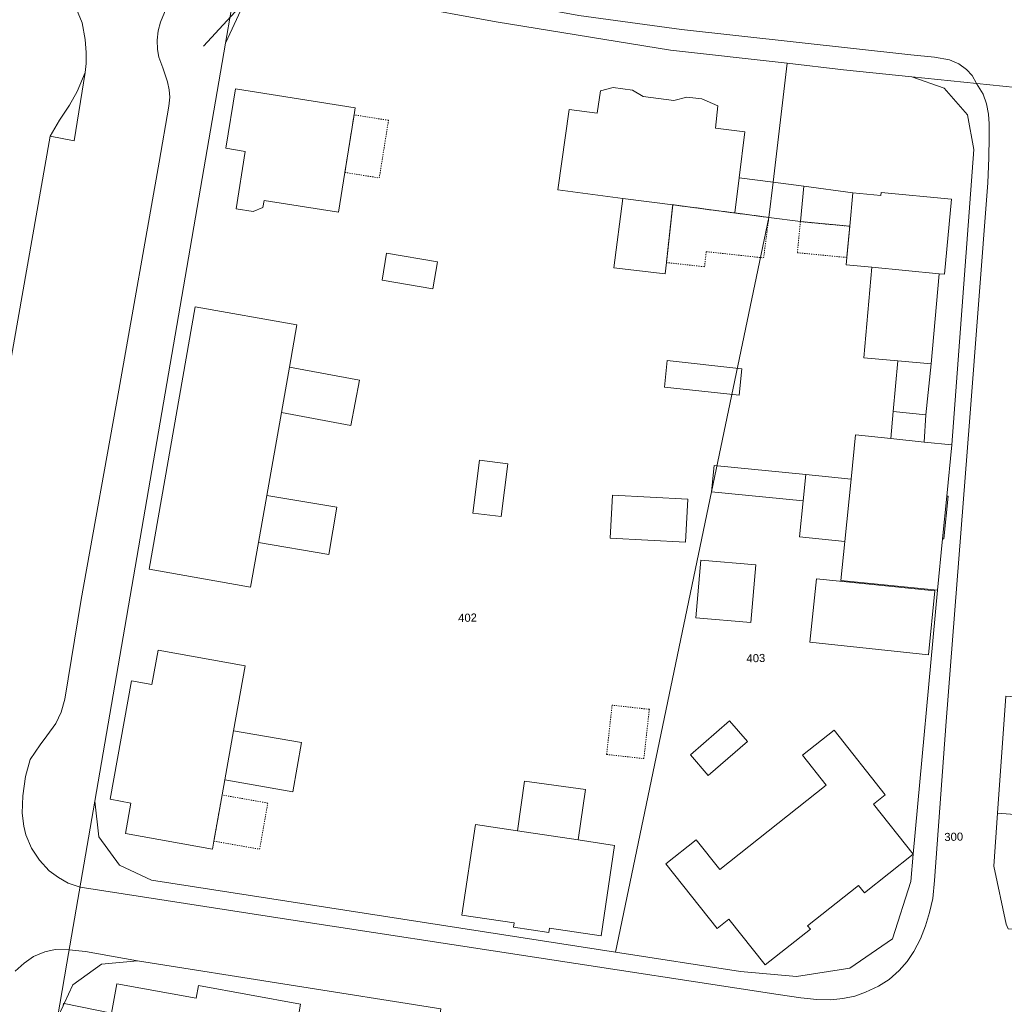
# Model space of a CAD drawing. Header units: millimetres. Extents: x -191 to 81095, y -508122 to 28741.
# Tile 120 of 251: x 5492 to 5578, y 9660 to 9745. Entities that reach past the tile are written whole.
import ezdxf

# ---------------------------------------------------------------- set-up
doc = ezdxf.new("R2010")
doc.units = ezdxf.units.MM
doc.linetypes.add('VE22-087 DB - VST Hervest-Dorsten ALK VA2736$0$1', pattern=[0])
doc.linetypes.add('VE22-087 DB - VST Hervest-Dorsten ALK VA2736$0$3', pattern=[0.26, 0.11, -0.15])
for name, color, linetype, lineweight in [('VE22-087 DB - VST Hervest-Dorsten ALK VA2736$0$AX_Bauteil', 7, 'VE22-087 DB - VST Hervest-Dorsten ALK VA2736$0$1', 18), ('VE22-087 DB - VST Hervest-Dorsten ALK VA2736$0$AX_Flurstueck', 9, 'VE22-087 DB - VST Hervest-Dorsten ALK VA2736$0$1', 18), ('VE22-087 DB - VST Hervest-Dorsten ALK VA2736$0$AX_Gebaeude', 7, 'VE22-087 DB - VST Hervest-Dorsten ALK VA2736$0$1', 18), ('VE22-087 DB - VST Hervest-Dorsten ALK VA2736$0$AX_SonstigesBauwerkOderSonstigeEinrichtung', 7, 'VE22-087 DB - VST Hervest-Dorsten ALK VA2736$0$1', 18), ('VE22-087 DB - VST Hervest-Dorsten ALK VA2736$0$AX_Strassenverkehr', 7, 'VE22-087 DB - VST Hervest-Dorsten ALK VA2736$0$1', 18), ('VE22-087 DB - VST Hervest-Dorsten ALK VA2736$0$AX_Strassenverkehrsanlage', 7, 'VE22-087 DB - VST Hervest-Dorsten ALK VA2736$0$1', 18), ('VE22-087 DB - VST Hervest-Dorsten ALK VA2736$0$AX_Vegetationsmerkmal', 7, 'VE22-087 DB - VST Hervest-Dorsten ALK VA2736$0$1', 18), ('VE22-087 DB - VST Hervest-Dorsten ALK VA2736$0$AX_Wohnbauflaeche', 7, 'VE22-087 DB - VST Hervest-Dorsten ALK VA2736$0$1', 18)]:
    doc.layers.add(name, color=color, linetype=linetype, lineweight=lineweight)
doc.layers.add('XREF ALK Kataster', color=251, linetype='Continuous')
doc.styles.add('VE22-087 DB - VST Hervest-Dorsten ALK VA2736$0$0', font='arial.ttf')

# ---------------------------------------------------------------- blocks, each defined once
blk = doc.blocks.new('VE22-087 DB - VST Hervest-Dorsten ALK VA2736')
at = {"layer": 'VE22-087 DB - VST Hervest-Dorsten ALK VA2736$0$AX_Bauteil', "color": 7, "linetype": 'VE22-087 DB - VST Hervest-Dorsten ALK VA2736$0$1', "lineweight": 13, "ltscale": 0.5}
for points in [[(5557.758, 9731.097, 0), (5557.396, 9728.041, 0), (5560.131, 9727.68, 0), (5560.423, 9730.75, 0)], [(5568.191, 9711.198, 0), (5567.979, 9708.848, 0), (5570.897, 9708.538, 0), (5571.04, 9710.909, 0)]]:
    blk.add_polyline3d(points, close=True, dxfattribs=at)
at = {"layer": 'VE22-087 DB - VST Hervest-Dorsten ALK VA2736$0$AX_Flurstueck', "linetype": 'VE22-087 DB - VST Hervest-Dorsten ALK VA2736$0$1', "lineweight": 13, "ltscale": 0.5}
for points in [[(5487.114, 9609.179, 0), (5495.622, 9658.548, 0), (5496.436, 9663.303, 0), (5498.86, 9677.358, 0), (5510.206, 9743.166, 0), (5510.694, 9746.012, 0)], [(5510.694, 9746.012, 0), (5510.206, 9743.166, 0), (5511.536, 9746.021, 0)], [(5517.218, 9748.065, 0), (5533.719, 9745.015, 0), (5548.866, 9742.564, 0), (5558.981, 9741.418, 0), (5563.883, 9740.865, 0), (5569.82, 9740.252, 0), (5587.887, 9738.392, 0)], [(5496.113, 9659.61, 0), (5496.199, 9659.793, 0), (5496.951, 9661.413, 0), (5499.437, 9663.211, 0), (5502.564, 9663.509, 0), (5528.916, 9659.348, 0)], [(5578.009, 9666.685, 0), (5576.928, 9671.736, 0), (5577.25, 9676.328, 0), (5577.97, 9686.472, 0)], [(5587.887, 9738.392, 0), (5569.82, 9740.252, 0), (5572.622, 9739.257, 0), (5574.641, 9736.948, 0), (5575.188, 9733.95, 0), (5573.3, 9708.297, 0), (5572.852, 9703.844, 0), (5572.482, 9700.155, 0), (5572.034, 9695.689, 0), (5569.931, 9672.753, 0), (5569.716, 9670.402, 0), (5568.128, 9665.407, 0), (5564.423, 9662.859, 0), (5559.787, 9662.149, 0), (5554.935, 9662.582, 0), (5544.081, 9664.262, 0), (5503.784, 9670.501, 0), (5500.996, 9671.805, 0), (5499.216, 9674.267, 0), (5498.86, 9677.358, 0), (5496.436, 9663.303, 0), (5495.622, 9658.548, 0)], [(5491.84, 9599.824, 0), (5493.077, 9599.53, 0), (5497.781, 9598.415, 0), (5510.93, 9595.298, 0), (5524.22, 9592.624, 0), (5525.299, 9597.546, 0), (5526.474, 9602.908, 0), (5529.291, 9602.299, 0), (5528.13, 9596.93, 0), (5527.074, 9592.048, 0), (5527.476, 9591.969, 0), (5527.636, 9592.697, 0), (5535.903, 9630.987, 0), (5524.701, 9632.576, 0), (5528.916, 9659.348, 0), (5502.564, 9663.509, 0), (5499.437, 9663.211, 0), (5496.951, 9661.413, 0), (5496.199, 9659.793, 0), (5496.113, 9659.61, 0), (5495.622, 9658.548, 0), (5487.114, 9609.179, 0)]]:
    blk.add_polyline3d(points, dxfattribs=at)
for points in [[(5548.866, 9742.564, 0), (5533.719, 9745.015, 0), (5517.218, 9748.065, 0), (5514.041, 9747.779, 0), (5511.536, 9746.021, 0), (5510.206, 9743.166, 0), (5498.86, 9677.358, 0), (5499.216, 9674.267, 0), (5500.996, 9671.805, 0), (5503.784, 9670.501, 0), (5544.081, 9664.262, 0), (5552.424, 9704.223, 0), (5557.396, 9728.041, 0), (5557.758, 9731.097, 0), (5558.981, 9741.418, 0)], [(5572.622, 9739.257, 0), (5569.82, 9740.252, 0), (5563.883, 9740.865, 0), (5558.981, 9741.418, 0), (5557.758, 9731.097, 0), (5557.396, 9728.041, 0), (5552.424, 9704.223, 0), (5544.081, 9664.262, 0), (5554.935, 9662.582, 0), (5559.787, 9662.149, 0), (5564.423, 9662.859, 0), (5568.128, 9665.407, 0), (5569.716, 9670.402, 0), (5569.931, 9672.753, 0), (5572.034, 9695.689, 0), (5572.482, 9700.155, 0), (5572.852, 9703.844, 0), (5573.3, 9708.297, 0), (5575.188, 9733.95, 0), (5574.641, 9736.948, 0)], [(5577.97, 9686.472, 0), (5577.25, 9676.328, 0), (5603.46, 9674.296, 0), (5604.009, 9683.68, 0), (5603.859, 9683.692, 0), (5597.74, 9684.077, 0), (5597.833, 9684.977, 0)], [(5576.928, 9671.736, 0), (5578.009, 9666.685, 0), (5578.184, 9666.282, 0), (5602.288, 9664.729, 0), (5602.898, 9664.691, 0), (5606.847, 9664.457, 0), (5607.21, 9670.223, 0), (5607.448, 9673.99, 0), (5603.46, 9674.296, 0), (5577.25, 9676.328, 0)]]:
    blk.add_polyline3d(points, close=True, dxfattribs=at)
at = {"layer": 'VE22-087 DB - VST Hervest-Dorsten ALK VA2736$0$AX_Gebaeude', "color": 7, "linetype": 'VE22-087 DB - VST Hervest-Dorsten ALK VA2736$0$1', "lineweight": 13, "ltscale": 0.5}
for points in [[(5510.251, 9734.045, 0), (5511.931, 9733.774, 0), (5511.135, 9728.776, 0), (5512.609, 9728.544, 0), (5513.464, 9728.893, 0), (5513.563, 9729.522, 0), (5520.033, 9728.492, 0), (5520.581, 9731.946, 0), (5521.374, 9736.948, 0), (5521.468, 9737.544, 0), (5511.073, 9739.207, 0)], [(5540.059, 9737.409, 0), (5539.074, 9730.442, 0), (5544.728, 9729.694, 0), (5549.047, 9729.144, 0), (5554.138, 9728.463, 0), (5554.437, 9728.429, 0), (5554.809, 9731.488, 0), (5555.314, 9735.465, 0), (5552.777, 9735.791, 0), (5552.973, 9737.741, 0), (5551.571, 9738.331, 0), (5550.262, 9738.489, 0), (5549.147, 9738.204, 0), (5546.469, 9738.542, 0), (5545.566, 9739.094, 0), (5543.878, 9739.308, 0), (5542.764, 9739.023, 0), (5542.477, 9737.104, 0)], [(5557.758, 9731.097, 0), (5554.809, 9731.488, 0), (5554.437, 9728.429, 0), (5557.396, 9728.041, 0)], [(5557.758, 9731.097, 0), (5557.396, 9728.041, 0), (5560.131, 9727.68, 0), (5564.421, 9727.271, 0), (5564.678, 9730.18, 0), (5560.423, 9730.75, 0)], [(5564.678, 9730.18, 0), (5564.421, 9727.271, 0), (5564.163, 9724.567, 0), (5564.102, 9723.921, 0), (5566.341, 9723.71, 0), (5572.187, 9723.149, 0), (5572.657, 9723.122, 0), (5573.257, 9729.622, 0), (5567.15, 9730.197, 0), (5567.128, 9729.957, 0)], [(5544.728, 9729.694, 0), (5543.94, 9723.653, 0), (5548.39, 9723.15, 0), (5548.497, 9724.123, 0), (5549.047, 9729.144, 0)], [(5524.205, 9724.939, 0), (5523.808, 9722.599, 0), (5528.214, 9721.85, 0), (5528.611, 9724.191, 0)], [(5572.187, 9723.149, 0), (5566.341, 9723.71, 0), (5565.653, 9715.839, 0), (5568.592, 9715.589, 0), (5571.5, 9715.338, 0)], [(5513.077, 9699.821, 0), (5513.794, 9703.907, 0), (5515.063, 9711.108, 0), (5515.757, 9715.053, 0), (5516.408, 9718.709, 0), (5507.572, 9720.273, 0), (5503.569, 9697.509, 0), (5512.393, 9695.955, 0)], [(5554.807, 9712.598, 0), (5555.063, 9714.912, 0), (5548.577, 9715.63, 0), (5548.321, 9713.315, 0)], [(5568.191, 9711.198, 0), (5567.979, 9708.848, 0), (5570.897, 9708.538, 0), (5571.04, 9710.909, 0), (5571.5, 9715.338, 0), (5568.592, 9715.589, 0)], [(5521.835, 9713.918, 0), (5515.757, 9715.053, 0), (5515.063, 9711.108, 0), (5521.101, 9709.984, 0)], [(5564.931, 9709.161, 0), (5564.538, 9705.331, 0), (5563.994, 9699.921, 0), (5563.648, 9696.531, 0), (5572.034, 9695.689, 0), (5572.482, 9700.155, 0), (5572.603, 9700.144, 0), (5572.964, 9703.834, 0), (5572.852, 9703.844, 0), (5573.3, 9708.297, 0), (5570.897, 9708.538, 0), (5567.979, 9708.848, 0)], [(5532.263, 9706.972, 0), (5531.68, 9702.381, 0), (5534.137, 9702.069, 0), (5534.72, 9706.66, 0)], [(5560.368, 9703.436, 0), (5560.595, 9705.722, 0), (5552.651, 9706.509, 0), (5552.424, 9704.223, 0)], [(5560.595, 9705.722, 0), (5560.368, 9703.436, 0), (5560.051, 9700.312, 0), (5563.994, 9699.921, 0), (5564.538, 9705.331, 0)], [(5519.884, 9702.881, 0), (5513.794, 9703.907, 0), (5513.077, 9699.821, 0), (5519.197, 9698.786, 0)], [(5543.815, 9703.924, 0), (5543.624, 9700.189, 0), (5550.172, 9699.855, 0), (5550.363, 9703.591, 0)], [(5556.26, 9697.875, 0), (5551.488, 9698.279, 0), (5551.066, 9693.294, 0), (5555.838, 9692.891, 0)], [(5561.53, 9696.669, 0), (5560.952, 9691.161, 0), (5571.265, 9690.079, 0), (5571.81, 9695.628, 0)], [(5501.98, 9677.204, 0), (5501.514, 9674.568, 0), (5509.077, 9673.212, 0), (5509.2, 9673.899, 0), (5509.916, 9677.904, 0), (5510.152, 9679.227, 0), (5510.912, 9683.485, 0), (5511.919, 9689.118, 0), (5504.364, 9690.473, 0), (5503.822, 9687.492, 0), (5502.045, 9687.807, 0), (5500.203, 9677.529, 0)], [(5553.986, 9684.332, 0), (5550.58, 9681.381, 0), (5552.128, 9679.593, 0), (5555.534, 9682.543, 0)], [(5516.806, 9682.448, 0), (5510.912, 9683.485, 0), (5510.152, 9679.227, 0), (5516.058, 9678.188, 0)], [(5562.364, 9678.766, 0), (5553.127, 9671.423, 0), (5551.081, 9674.014, 0), (5548.451, 9671.928, 0), (5552.897, 9666.319, 0), (5553.918, 9667.136, 0), (5557.087, 9663.147, 0), (5561.002, 9666.257, 0), (5560.765, 9666.551, 0), (5565.176, 9670.045, 0), (5565.698, 9669.397, 0), (5569.931, 9672.753, 0), (5566.474, 9677.097, 0), (5567.506, 9677.914, 0), (5563.059, 9683.523, 0), (5560.318, 9681.347, 0)], [(5536.17, 9679.117, 0), (5535.571, 9674.789, 0), (5540.844, 9674.005, 0), (5541.464, 9678.383, 0)], [(5540.844, 9674.005, 0), (5535.571, 9674.789, 0), (5531.916, 9675.341, 0), (5530.748, 9667.486, 0), (5535.271, 9666.813, 0), (5535.216, 9666.443, 0), (5538.292, 9665.98, 0), (5538.348, 9666.35, 0), (5542.821, 9665.677, 0), (5543.99, 9673.531, 0)]]:
    blk.add_polyline3d(points, close=True, dxfattribs=at)
blk.add_polyline3d([(5511.649, 9630.2, 0), (5516.712, 9659.754, 0), (5507.86, 9661.355, 0), (5507.663, 9660.262, 0), (5500.776, 9661.522, 0), (5500.31, 9658.973, 0), (5496.199, 9659.793, 0), (5496.147, 9659.803, 0), (5496.113, 9659.61, 0)], dxfattribs=at)
at = {"layer": 'VE22-087 DB - VST Hervest-Dorsten ALK VA2736$0$AX_SonstigesBauwerkOderSonstigeEinrichtung', "color": 7, "linetype": 'VE22-087 DB - VST Hervest-Dorsten ALK VA2736$0$3', "lineweight": 13, "ltscale": 0.5}
for points in [[(5521.374, 9736.948, 0), (5520.581, 9731.946, 0), (5523.567, 9731.468, 0), (5524.366, 9736.47, 0)], [(5549.047, 9729.144, 0), (5548.497, 9724.123, 0), (5551.814, 9723.759, 0), (5551.959, 9725.072, 0), (5556.941, 9724.526, 0), (5557.396, 9728.041, 0), (5554.437, 9728.429, 0), (5554.138, 9728.463, 0)], [(5560.131, 9727.68, 0), (5559.873, 9724.976, 0), (5564.163, 9724.567, 0), (5564.421, 9727.271, 0)], [(5543.785, 9685.699, 0), (5543.309, 9681.424, 0), (5546.542, 9681.064, 0), (5547.018, 9685.34, 0)], [(5509.916, 9677.904, 0), (5509.2, 9673.899, 0), (5509.214, 9673.896, 0), (5513.175, 9673.2, 0), (5513.879, 9677.206, 0), (5509.92, 9677.903, 0)]]:
    blk.add_polyline3d(points, close=True, dxfattribs=at)
at = {"layer": 'VE22-087 DB - VST Hervest-Dorsten ALK VA2736$0$AX_Strassenverkehr', "color": 253, "linetype": 'VE22-087 DB - VST Hervest-Dorsten ALK VA2736$0$1', "lineweight": 13, "ltscale": 0.5, "true_color": 0x999999}
for points in [[(5510.694, 9746.012, 0), (5510.206, 9743.166, 0), (5511.536, 9746.021, 0)], [(5517.218, 9748.065, 0), (5533.719, 9745.015, 0), (5548.866, 9742.564, 0), (5558.981, 9741.418, 0), (5563.883, 9740.865, 0), (5569.82, 9740.252, 0), (5587.887, 9738.392, 0)]]:
    blk.add_polyline3d(points, dxfattribs=at)
for points in [[(5498.038, 9740.635, 0), (5497.337, 9738.983, 0), (5496.675, 9737.8, 0), (5495.79, 9736.489, 0), (5494.995, 9735.105, 0), (5497.074, 9734.701, 0)], [(5498.038, 9740.635, 0), (5497.074, 9734.701, 0), (5494.995, 9735.105, 0), (5495.79, 9736.489, 0), (5496.675, 9737.8, 0), (5497.337, 9738.983, 0)]]:
    blk.add_polyline3d(points, close=True, dxfattribs=at)
at = {"layer": 'VE22-087 DB - VST Hervest-Dorsten ALK VA2736$0$AX_Strassenverkehrsanlage', "color": 7, "linetype": 'VE22-087 DB - VST Hervest-Dorsten ALK VA2736$0$1', "lineweight": 13, "ltscale": 0.5, "true_color": 0xf7f7f0}
for points in [[(5497.576, 9669.911, 0), (5496.548, 9670.245, 0), (5495.718, 9670.753, 0), (5494.886, 9671.333, 0), (5494.045, 9672.232, 0), (5493.378, 9673.278, 0), (5492.868, 9674.433, 0), (5492.686, 9675.2, 0), (5492.549, 9676.313, 0), (5492.613, 9677.84, 0), (5492.833, 9679.513, 0), (5493.235, 9680.978, 0), (5494.104, 9682.252, 0), (5494.703, 9683.031, 0), (5495.488, 9684.116, 0), (5495.94, 9685.104, 0), (5496.246, 9686.23, 0), (5497.691, 9694.861, 0), (5500.945, 9713.055, 0), (5504.439, 9732.834, 0), (5505.28, 9737.689, 0), (5505.382, 9738.49, 0), (5505.31, 9739.127, 0), (5505.167, 9739.814, 0), (5504.761, 9741.027, 0), (5504.416, 9741.957, 0), (5504.31, 9742.627, 0), (5504.269, 9743.433, 0), (5504.353, 9744.251, 0), (5504.58, 9744.984, 0), (5505.045, 9746.167, 0)], [(5511.551, 9751.014, 0), (5512.5, 9751.031, 0), (5522.193, 9749.179, 0), (5533.127, 9747.016, 0), (5540.898, 9745.576, 0), (5549.806, 9744.35, 0), (5569.721, 9742.165, 0), (5571.773, 9741.951, 0), (5573.073, 9741.716, 0), (5573.895, 9741.378, 0), (5574.57, 9740.885, 0), (5575.066, 9740.358, 0), (5575.442, 9739.674, 0)], [(5492.895, 9749.666, 0), (5494.136, 9749.173, 0), (5495.372, 9748.469, 0), (5496.29, 9747.6, 0), (5497.138, 9746.477, 0), (5497.771, 9744.931, 0), (5498.037, 9743.496, 0), (5498.104, 9742.348, 0), (5498.112, 9741.4, 0), (5498.038, 9740.635, 0)], [(5489.044, 9701.507, 0), (5494.995, 9735.105, 0)], [(5491.937, 9662.616, 0), (5492.715, 9663.303, 0), (5493.533, 9663.875, 0), (5494.514, 9664.292, 0), (5495.431, 9664.478, 0), (5496.636, 9664.461, 0), (5498.045, 9664.315, 0), (5502.564, 9663.509, 0)]]:
    blk.add_polyline3d(points, dxfattribs=at)
at = {"layer": 'VE22-087 DB - VST Hervest-Dorsten ALK VA2736$0$AX_Vegetationsmerkmal', "color": 7, "linetype": 'VE22-087 DB - VST Hervest-Dorsten ALK VA2736$0$1', "lineweight": 13, "ltscale": 0.5}
blk.add_polyline3d([(5508.295, 9742.906, 0), (5514.133, 9749.251, 0), (5521.867, 9748.046, 0)], dxfattribs=at)
at = {"layer": 'VE22-087 DB - VST Hervest-Dorsten ALK VA2736$0$AX_Wohnbauflaeche', "color": 253, "linetype": 'VE22-087 DB - VST Hervest-Dorsten ALK VA2736$0$1', "lineweight": 13, "ltscale": 0.5, "true_color": 0x999999}
blk.add_polyline3d([(5577.97, 9686.472, 0), (5577.25, 9676.328, 0), (5576.928, 9671.736, 0), (5578.009, 9666.685, 0)], dxfattribs=at)
at = {"layer": 'VE22-087 DB - VST Hervest-Dorsten ALK VA2736$0$AX_Flurstueck', "char_height": 0.7, "attachment_point": 2, "style": 'VE22-087 DB - VST Hervest-Dorsten ALK VA2736$0$0', "bg_fill": 3, "box_fill_scale": 1, "bg_fill_color": 256, "bg_fill_transparency": 0}
for s, insert, rotation in [('402', (5531.219, 9693.642), 1.58941), ('403', (5556.26, 9690.134), 1.5894), ('300', (5573.441, 9674.627), 1.5894)]:
    blk.add_mtext(s, dxfattribs=dict(at, insert=insert, rotation=rotation))
at = {"layer": 'VE22-087 DB - VST Hervest-Dorsten ALK VA2736$0$AX_Strassenverkehr', "color": 253, "linetype": 'VE22-087 DB - VST Hervest-Dorsten ALK VA2736$0$1', "lineweight": 13, "ltscale": 0.5, "true_color": 0x999999}
for points in [[(5487.114, 9609.179, 0), (5495.622, 9658.548, 0), (5496.436, 9663.303, 0), (5498.86, 9677.358, 0), (5510.206, 9743.166, 0), (5510.694, 9746.012, 0)], [(5496.113, 9659.61, 0), (5496.199, 9659.793, 0), (5496.951, 9661.413, 0), (5499.437, 9663.211, 0), (5502.564, 9663.509, 0), (5528.916, 9659.348, 0)], [(5578.009, 9666.685, 0), (5576.928, 9671.736, 0), (5577.25, 9676.328, 0), (5577.97, 9686.472, 0)], [(5587.887, 9738.392, 0), (5569.82, 9740.252, 0), (5572.622, 9739.257, 0), (5574.641, 9736.948, 0), (5575.188, 9733.95, 0), (5573.3, 9708.297, 0), (5572.852, 9703.844, 0), (5572.482, 9700.155, 0), (5572.034, 9695.689, 0), (5569.931, 9672.753, 0), (5569.716, 9670.402, 0), (5568.128, 9665.407, 0), (5564.423, 9662.859, 0), (5559.787, 9662.149, 0), (5554.935, 9662.582, 0), (5544.081, 9664.262, 0), (5503.784, 9670.501, 0), (5500.996, 9671.805, 0), (5499.216, 9674.267, 0), (5498.86, 9677.358, 0), (5496.436, 9663.303, 0), (5495.622, 9658.548, 0)]]:
    blk.add_polyline3d(points, dxfattribs=at)
at = {"layer": 'VE22-087 DB - VST Hervest-Dorsten ALK VA2736$0$AX_Strassenverkehrsanlage', "color": 7, "linetype": 'VE22-087 DB - VST Hervest-Dorsten ALK VA2736$0$1', "lineweight": 13, "ltscale": 0.5, "true_color": 0xf7f7f0}
blk.add_polyline3d([(5497.576, 9669.911, 0), (5515.875, 9667.055, 0), (5558.199, 9660.588, 0), (5560.162, 9660.305, 0), (5561.565, 9660.162, 0), (5562.77, 9660.121, 0), (5563.835, 9660.225, 0), (5564.867, 9660.45, 0), (5565.79, 9660.776, 0), (5566.933, 9661.32, 0), (5567.835, 9661.886, 0), (5568.716, 9662.662, 0), (5569.416, 9663.449, 0), (5569.979, 9664.307, 0), (5570.579, 9665.421, 0), (5570.999, 9666.539, 0), (5571.343, 9667.707, 0), (5571.626, 9668.917, 0), (5571.778, 9670.471, 0), (5572.808, 9684.284, 0), (5574.824, 9710.309, 0), (5576.415, 9731.034, 0), (5576.497, 9733.214, 0), (5576.537, 9735.05, 0), (5576.536, 9736.162, 0), (5576.467, 9737.003, 0), (5576.292, 9737.916, 0), (5576.013, 9738.735, 0), (5575.442, 9739.674, 0)], dxfattribs=at)
at = {"layer": 'VE22-087 DB - VST Hervest-Dorsten ALK VA2736$0$AX_Wohnbauflaeche', "color": 253, "linetype": 'VE22-087 DB - VST Hervest-Dorsten ALK VA2736$0$1', "lineweight": 13, "ltscale": 0.5, "true_color": 0x999999}
blk.add_polyline3d([(5511.536, 9746.021, 0), (5510.206, 9743.166, 0), (5498.86, 9677.358, 0), (5499.216, 9674.267, 0), (5500.996, 9671.805, 0), (5503.784, 9670.501, 0), (5544.081, 9664.262, 0), (5554.935, 9662.582, 0), (5559.787, 9662.149, 0), (5564.423, 9662.859, 0), (5568.128, 9665.407, 0), (5569.716, 9670.402, 0), (5569.931, 9672.753, 0), (5572.034, 9695.689, 0), (5572.482, 9700.155, 0), (5572.852, 9703.844, 0), (5573.3, 9708.297, 0), (5575.188, 9733.95, 0), (5574.641, 9736.948, 0), (5572.622, 9739.257, 0), (5569.82, 9740.252, 0), (5563.883, 9740.865, 0), (5558.981, 9741.418, 0), (5548.866, 9742.564, 0), (5533.719, 9745.015, 0), (5517.218, 9748.065, 0)], dxfattribs=at)

msp = doc.modelspace()

# ---------------------------------------------------------------- block references
at = {"layer": 'XREF ALK Kataster', "color": 251}
msp.add_blockref('VE22-087 DB - VST Hervest-Dorsten ALK VA2736', (0, 0), dxfattribs=at)

doc.saveas('drawing.dxf')
